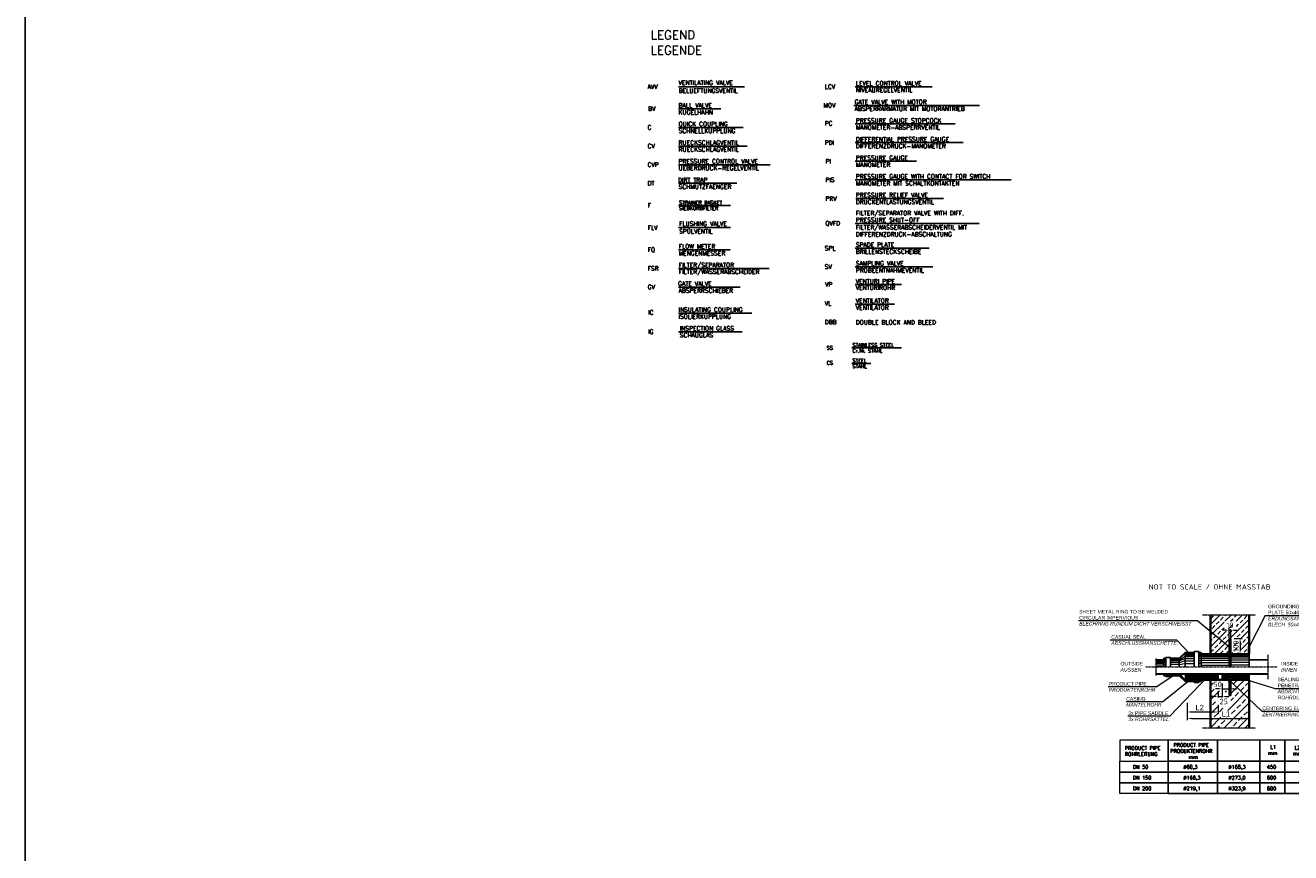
# Model space of a CAD drawing. Header units: millimetres. Extents: x -197187 to 231260338, y -45270 to 70505.
# Tile 12 of 85: x -63672 to -39226, y -13609 to 2380. Entities that reach past the tile are written whole.
import ezdxf
from ezdxf.enums import TextEntityAlignment as Align

# ---------------------------------------------------------------- set-up
doc = ezdxf.new("R2010")
doc.units = ezdxf.units.MM
doc.header["$LTSCALE"] = 0.5
doc.linetypes.add('STRICHPUNKTX2', pattern=[2, 1, -0.5, 0, -0.5])
doc.linetypes.add('VERDECKTX2', pattern=[0.75, 0.5, -0.25])
doc.layers.add('44', color=7, linetype='Continuous')
doc.layers.add('8', color=7, linetype='Continuous')
doc.layers.add('P-MGDMD', color=7, linetype='Continuous', lineweight=18)
doc.layers.add('PDSMD', color=7, linetype='Continuous', lineweight=18)
doc.styles.add('ROMANS', font='ROMANS', dxfattribs={"height": 0.2})
doc.styles.get("Standard").update_dxf_attribs({"font": 'isocpeur.ttf'})

msp = doc.modelspace()

# ---------------------------------------------------------------- hatches: boundary and pattern name
at = {"layer": 'P-MGDMD'}
h = msp.add_hatch(dxfattribs=at)
h.set_pattern_fill('ANSI33', color=256, scale=24, style=0)
h.set_pattern_definition([(44.99999999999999, (-42656.29877587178, -12804.76612064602), (-107.7630734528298, 107.7630734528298), []), (44.99999999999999, (-42548.53565587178, -12804.76612064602), (-107.7630734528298, 107.7630734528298), [76.19999999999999, -38.09999999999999])])
edge = h.paths.add_edge_path(flags=17)
edge.add_arc((-40424.99945204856, -9755.002951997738), 1.416038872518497, 3.5983092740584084, 127.76731670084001, ccw=False)
edge.add_line((-40423.58620478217, -9754.914079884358), (-40414.91606515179, -9746.244757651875))
edge.add_line((-40414.91606515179, -9746.244757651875), (-40414.91606515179, -9701.85953462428))
edge.add_line((-40414.91606515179, -9701.85953462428), (-40550.03751269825, -9527.456681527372))
edge.add_line((-40550.03751269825, -9527.456681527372), (-40681.90868923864, -9527.456681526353))
edge.add_line((-40681.90868923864, -9527.456681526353), (-40425.86671387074, -9753.88356688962))
edge = h.paths.add_edge_path(flags=17)
edge.add_line((-40681.90868923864, -9527.456681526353), (-40774.91877315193, -9527.456681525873))
edge.add_line((-40774.91877315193, -9527.456681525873), (-40774.91877315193, -9767.456681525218))
edge.add_line((-40774.91877315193, -9767.456681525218), (-40436.12998901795, -9767.456681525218))
edge.add_line((-40436.12998901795, -9767.456681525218), (-40425.08845740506, -9756.416190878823))
edge.add_arc((-40424.99945204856, -9755.002951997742), 1.416038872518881, 127.7673167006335, 266.396288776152, ccw=False)
edge.add_line((-40425.86671387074, -9753.88356688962), (-40681.90868923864, -9527.456681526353))
h.paths.add_polyline_path([(-40448.34494556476, -9200.143470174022), (-40351.49398402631, -9200.143470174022), (-40351.49398402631, -9281.056931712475), (-40448.34494556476, -9281.056931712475)], flags=0)
h.paths.add_polyline_path([(-40324.5661460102, -9686.741537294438), (-40324.5661460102, -9548.171825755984), (-40243.65268447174, -9548.171825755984), (-40243.65268447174, -9686.741537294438)], flags=17)
h.paths.add_polyline_path([(-40273.52012325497, -9325.211560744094), (-40513.17532411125, -9325.211560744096), (-40513.17532411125, -9137.168810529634), (-40273.52012325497, -9137.168810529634)], flags=16)
h.paths.add_polyline_path([(-40179.37581762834, -9738.45873889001), (-40384.91617281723, -9738.458738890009), (-40384.91617281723, -9746.244757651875), (-40363.70224895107, -9767.456681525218), (-40052.64786479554, -9767.456681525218), (-40039.91946479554, -9754.72948152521), (-40039.91946479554, -9617.456681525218), (-40024.91946479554, -9617.456681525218), (-40024.91946479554, -9018.47793338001), (-40774.91877315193, -9018.47793338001), (-40774.91877315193, -9237.199774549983), (-40414.91606515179, -9701.85953462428), (-40414.91606515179, -9467.456681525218), (-40395.87621076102, -9467.456681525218), (-40395.87621076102, -9444.06617869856), (-40179.37581762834, -9444.066178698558)])
h.paths.add_polyline_path([(-40774.91877315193, -9237.199774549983), (-40774.91877315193, -9527.456681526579), (-40550.03751269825, -9527.456681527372)])
at = {"layer": 'P-MGDMD', "ltscale": 50}
for points in [[(-40414.91946479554, -9767.456681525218), (-40414.91946479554, -9745.184081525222), (-40437.19416479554, -9767.456681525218)], [(-40362.64476479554, -9767.456681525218), (-40384.91946479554, -9745.184081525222), (-40384.91946479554, -9767.456681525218)], [(-40039.91946479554, -9754.72948152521), (-40052.64786479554, -9767.456681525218), (-40039.91946479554, -9767.456681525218)], [(-40037.64786479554, -9767.456681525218), (-40024.91946479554, -9767.456681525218), (-40024.91946479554, -9754.72948152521)], [(-40414.91946479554, -10294.62746951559), (-40414.91946479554, -10272.35486951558), (-40437.19416479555, -10272.35486951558)], [(-40362.64476479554, -10272.35486951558), (-40384.91946479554, -10272.35486951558), (-40384.91946479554, -10294.62746951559)]]:
    msp.add_hatch(color=256, dxfattribs=at).paths.add_polyline_path(points)
at = {"layer": 'P-MGDMD', "lineweight": 13}
h = msp.add_hatch(dxfattribs=at)
h.set_pattern_fill('ANSI31', color=256, scale=179.999354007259, style=0)
h.set_pattern_definition([(44.99999999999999, (-30658.42516520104, -32989.11505434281), (-15.90984547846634, 15.90984547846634), [])])
h.paths.add_polyline_path([(-41778.09071002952, -10160.00527272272), (-41772.33075800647, -10151.3053039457), (-41829.69098772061, -10151.3053039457), (-41829.69098772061, -10160.00527272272)])
h.paths.add_polyline_path([(-39664.92075678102, -10160.00527272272), (-39664.92075678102, -10151.3053039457), (-41772.33075800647, -10151.3053039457), (-41778.09071002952, -10160.00527272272)])
h = msp.add_hatch(dxfattribs=at)
h.set_pattern_fill('ANSI31', color=256, scale=99.99964111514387, style=0)
h.set_pattern_definition([(44.99999999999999, (-31203.19921008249, -32876.76545754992), (-8.838803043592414, 8.838803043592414), [])])
h.paths.add_polyline_path([(-41544.69201054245, -10190.00516505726), (-41634.69168754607, -10190.00516505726), (-41634.69168754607, -10205.00511122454), (-41544.69201054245, -10205.00511122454)])
at = {"layer": 'P-MGDMD', "lineweight": 5}
h = msp.add_hatch(dxfattribs=at)
h.set_pattern_fill('ANSI37', color=256, scale=139.9994975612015, angle=45, style=0)
h.set_pattern_definition([(90, (-36277.43479383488, -28720.39365485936), (-17.49993719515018, 3.552700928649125e-15), []), (180, (-36277.43479383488, -28720.39365485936), (-3.552700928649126e-15, -17.49993719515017), [])])
h.paths.add_polyline_path([(-41165.74274775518, -10160.00527272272, -0.04129736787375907), (-41047.48790609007, -10260.35491258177), (-40639.9192576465, -10260.35491258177), (-40624.91931147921, -10245.3549664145), (-40624.91931147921, -10175.00521888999), (-40639.9192576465, -10160.00527272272)])
h.paths.add_polyline_path([(-41165.74274775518, -10160.00527272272), (-41209.91721200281, -10160.00527272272), (-41224.91715817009, -10175.00521888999), (-41224.91715817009, -10245.3549664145), (-41209.91721200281, -10260.35491258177), (-41047.48790609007, -10260.35491258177, 0.04129736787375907)])
at = {"layer": 'P-MGDMD', "lineweight": 13}
h = msp.add_hatch(dxfattribs=at)
h.set_pattern_fill('ANSI31', color=256, scale=159.9994257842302, angle=90, style=0)
h.set_pattern_definition([(135, (-30658.42516520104, -32989.11505434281), (-14.14208486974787, -14.14208486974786), [])])
h.paths.add_polyline_path([(-40221.22938344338, -10272.35486951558), (-40216.66972906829, -10260.35491258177), (-40826.9321477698, -10260.35491258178), (-40836.5913424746, -10272.35486951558)])
h.paths.add_polyline_path([(-40836.59134247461, -10272.35486951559), (-40826.9321477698, -10260.35491258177), (-41224.91715817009, -10260.35491258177), (-41224.91715817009, -10272.35486951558)])
h.paths.add_polyline_path([(-40024.91946479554, -10272.35486951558), (-40024.91946479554, -10260.35491258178), (-40216.66972906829, -10260.35491258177), (-40221.22938344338, -10272.35486951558)])
at = {"layer": 'P-MGDMD'}
h = msp.add_hatch(dxfattribs=at)
h.set_pattern_fill('ANSI33', color=256, scale=30, style=0)
h.set_pattern_definition([(44.99999999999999, (-42656.29877587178, -12804.76612064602), (-134.7038418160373, 134.7038418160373), []), (44.99999999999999, (-42521.59487587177, -12804.76612064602), (-134.7038418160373, 134.7038418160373), [95.25, -47.625])])
h.paths.add_polyline_path([(-40530.03650160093, -10272.35486951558), (-40722.64476479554, -10272.35486951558), (-40774.91946479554, -10272.35486951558), (-40774.91946479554, -10481.77699549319)], flags=17)
edge = h.paths.add_edge_path()
edge.add_line((-40414.91606515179, -10373.40758104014), (-40414.91606515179, -10293.56679338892))
edge.add_line((-40414.91606515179, -10293.56679338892), (-40436.12998901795, -10272.35486951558))
edge.add_line((-40436.12998901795, -10272.35486951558), (-40530.03650160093, -10272.35486951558))
edge.add_line((-40530.03650160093, -10272.35486951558), (-40774.91946479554, -10481.77699549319))
edge.add_line((-40774.91946479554, -10481.77699549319), (-40774.91946479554, -10752.35486951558))
edge.add_line((-40774.91946479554, -10752.35486951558), (-40774.91946479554, -11203.64092506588))
edge.add_line((-40774.91946479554, -11203.64092506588), (-40359.7641666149, -11203.64092506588))
edge.add_line((-40359.7641666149, -11203.64092506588), (-40217.52241602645, -10272.35486951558))
edge.add_line((-40217.52241602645, -10272.35486951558), (-40363.70224895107, -10272.35486951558))
edge.add_line((-40363.70224895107, -10272.35486951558), (-40384.91617281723, -10293.56679338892))
edge.add_line((-40384.91617281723, -10293.56679338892), (-40384.91617281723, -10572.35486951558))
edge.add_line((-40384.91617281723, -10572.35486951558), (-40414.91606515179, -10572.35486951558))
edge.add_line((-40414.91606515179, -10572.35486951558), (-40414.91606515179, -10422.66197977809))
edge.add_arc((-40559.98214326, -10284.3300993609), 200.4491859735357, 214.5586401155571, 316.3612254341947, ccw=False)
edge.add_arc((-40570.50978761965, -10379.15846912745), 155.6999652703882, 2.1167415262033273, 186.9633929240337, ccw=False)
edge = h.paths.add_edge_path(flags=16)
edge.add_arc((-40532.51114304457, -10646.55263475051), 150.709728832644, 0, 360)
h.paths.add_polyline_path([(-40024.91946479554, -10272.35486951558), (-40217.52241602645, -10272.35486951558), (-40359.76416661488, -11203.64092506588), (-40024.91946479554, -11203.64092506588)])
h.paths.add_polyline_path([(-40574.45139837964, -10858.23935619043), (-40376.89330168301, -10858.23935619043), (-40376.89330168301, -11004.31210728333), (-40574.45139837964, -11004.31210728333)], flags=16)
h.paths.add_polyline_path([(-40638.35093644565, -10502.44795427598), (-40536.48795567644, -10502.44795427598), (-40536.48795567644, -10514.00439059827), (-40638.35093644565, -10514.00439059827)], flags=16)
at = {"layer": 'P-MGDMD', "lineweight": 5}
h = msp.add_hatch(dxfattribs=at)
h.set_pattern_fill('ANSI37', color=256, scale=159.9994257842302, style=0)
h.set_pattern_definition([(44.99999999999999, (-36277.43479383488, -28720.39365485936), (-14.14208486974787, 14.14208486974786), []), (135, (-36277.43479383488, -28720.39365485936), (-14.14208486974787, -14.14208486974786), [])])
h.paths.add_polyline_path([(-40399.92011897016, -10175.00521888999), (-40414.92006513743, -10160.00527272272), (-40534.91963447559, -10160.00527272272), (-40549.91958064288, -10175.00521888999), (-40549.91958064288, -10245.3549664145), (-40534.91963447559, -10260.35491258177), (-40414.92006513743, -10260.35491258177), (-40399.92011897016, -10245.35496641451)])
at = {"layer": 'P-MGDMD', "lineweight": 13}
h = msp.add_hatch(dxfattribs=at)
h.set_pattern_fill('ANSI31', color=256, scale=99.99964111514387, style=0)
h.set_pattern_definition([(44.99999999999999, (-30658.42516520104, -32989.11505434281), (-8.838803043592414, 8.838803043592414), [])])
h.paths.add_polyline_path([(-41089.91764266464, -10302.35476185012), (-41089.91764266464, -10317.3547080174), (-40999.91796566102, -10317.3547080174), (-40999.91796566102, -10302.35476185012)])

# ---------------------------------------------------------------- linework, layer by layer
at = {"color": 3}
msp.add_lwpolyline([(31586.41917240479, 37686.45457699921), (-63672.4532001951, 37686.4545769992), (-63672.4532001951, -45269.81140117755), (31586.41917240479, -45269.81140117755)], close=True, dxfattribs=at)
at = {"layer": '44', "linetype": 'Continuous'}
for p, q in [((-49779.61918425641, 1192.44576829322), (-51049.91089410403, 1192.44576829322)), ((-46151.57716012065, 1192.44576829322), (-47639.95980309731, 1192.44576829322)), ((-50235.31909410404, 765.7506759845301), (-51049.91089410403, 765.7506759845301)), ((-45235.40335249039, 832.4457682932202), (-47663.95980309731, 832.4457682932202)), ((-49803.31909410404, 405.7506759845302), (-51049.91089410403, 405.7506759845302)), ((-45707.9598030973, 472.4457682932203), (-47639.9598030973, 472.4457682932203)), ((-49727.82722026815, 46.23643598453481), (-51049.91089410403, 46.23643598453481)), ((-45554.0518667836, 112.4457682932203), (-47639.95980309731, 112.4457682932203)), ((-49284.83434618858, -313.7635640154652), (-51049.91089410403, -313.7635640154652)), ((-46451.9598030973, -247.5542317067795), (-47639.95980309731, -247.5542317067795)), ((-49923.56830503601, -673.7635640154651), (-51049.91089410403, -673.7635640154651)), ((-44626.85745311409, -607.5542317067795), (-47639.9598030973, -607.5542317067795)), ((-45935.23179353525, -967.5542317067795), (-47627.9598030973, -967.5542317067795)), ((-50045.78599969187, -1101.765512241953), (-51049.91089410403, -1101.765512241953)), ((-45244.98702826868, -1447.55423170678), (-47639.9598030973, -1447.55423170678)), ((-50045.78599969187, -1529.767460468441), (-51049.91089410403, -1529.767460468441)), ((-46213.39010744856, -1927.55423170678), (-47639.9598030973, -1927.55423170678)), ((-50053.91089410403, -1957.769408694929), (-51049.91089410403, -1957.769408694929)), ((-49304.03052988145, -2317.769408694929), (-51049.91089410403, -2317.769408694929)), ((-46141.27491733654, -2287.55423170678), (-47639.9598030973, -2287.55423170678)), ((-49860.34715770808, -2677.769408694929), (-51049.91089410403, -2677.769408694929)), ((-46743.84294961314, -2628.424862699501), (-47639.9598030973, -2628.424862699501)), ((-46883.03048902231, -3007.554231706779), (-47639.9598030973, -3007.554231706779)), ((-49635.04470330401, -3181.689318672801), (-51049.91089410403, -3181.689318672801)), ((-49820.4835452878, -3541.6893186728), (-51049.91089410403, -3541.6893186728)), ((-46743.10486229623, -3854.428850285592), (-47701.67120597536, -3854.428850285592)), ((-47340.18692124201, -4154.428850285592), (-47701.67120597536, -4154.428850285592))]:
    msp.add_line(p, q, dxfattribs=at)
at = {"layer": '8', "linetype": 'Continuous'}
for points in [[(-41590.71286811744, -12051.12580568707), (-40640.64605082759, -12051.12580568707), (-40640.64605082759, -11843.12655216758), (-41590.71286811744, -11843.12655216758)], [(-40640.64605082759, -11843.12655216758), (-39822.24003168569, -11843.12655216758), (-39822.24003168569, -12051.12580568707), (-40640.64605082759, -12051.12580568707)], [(-39822.24003168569, -11843.12655216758), (-39336.44116541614, -11843.12655216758), (-39336.44116541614, -12051.12580568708), (-39822.24003168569, -12051.12580568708)], [(-39336.44116541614, -11843.12655216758), (-38850.6422991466, -11843.12655216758), (-38850.6422991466, -12051.1258056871), (-39336.44116541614, -12051.1258056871)], [(-41590.71286811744, -12259.12505920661), (-40640.64605082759, -12259.12505920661), (-40640.64605082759, -12051.12580568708), (-41590.71286811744, -12051.12580568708)], [(-40640.64605082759, -12051.12580568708), (-39822.24003168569, -12051.12580568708), (-39822.24003168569, -12259.12505920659), (-40640.64605082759, -12259.12505920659)], [(-39822.24003168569, -12051.12580568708), (-39336.44116541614, -12051.12580568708), (-39336.44116541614, -12259.12505920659), (-39822.24003168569, -12259.12505920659)], [(-39336.44116541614, -12051.1258056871), (-38850.6422991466, -12051.1258056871), (-38850.6422991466, -12259.12505920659), (-39336.44116541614, -12259.12505920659)], [(-41590.71286811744, -12467.12431272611), (-40640.64605082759, -12467.12431272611), (-40640.64605082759, -12259.12505920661), (-41590.71286811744, -12259.12505920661)], [(-40640.64605082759, -12259.12505920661), (-39822.24003168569, -12259.12505920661), (-39822.24003168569, -12467.12431272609), (-40640.64605082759, -12467.12431272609)], [(-39822.24003168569, -12259.12505920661), (-39336.44116541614, -12259.12505920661), (-39336.44116541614, -12467.12431272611), (-39822.24003168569, -12467.12431272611)], [(-39336.44116541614, -12259.12505920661), (-38850.6422991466, -12259.12505920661), (-38850.6422991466, -12467.12431272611), (-39336.44116541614, -12467.12431272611)]]:
    msp.add_lwpolyline(points, close=True, dxfattribs=at)
at = {"layer": 'P-MGDMD', "linetype": 'VERDECKTX2', "ltscale": 10}
for p, q in [((-39906.11529039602, -9018.47793338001), (-40929.75414974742, -9018.47793338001)), ((-41829.69098772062, -9854.406384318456), (-41829.69098772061, -10185.40516672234)), ((-39664.92075678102, -9782.437949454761), (-39664.92075678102, -10257.37360158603)), ((-39906.11529039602, -11203.64092506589), (-40929.75414974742, -11203.64092506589))]:
    msp.add_line(p, q, dxfattribs=at)
at = {"layer": 'P-MGDMD', "lineweight": 35, "ltscale": 10}
for p, q in [((-40774.91877315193, -9018.47793338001), (-40774.91877315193, -9767.456681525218)), ((-40024.91946479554, -9018.47793338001), (-40024.91946479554, -9767.456681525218)), ((-40774.91946479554, -11203.64092506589), (-40774.91946479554, -10272.35486951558)), ((-40024.91946479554, -11203.64092506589), (-40024.91946479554, -10272.35486951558))]:
    msp.add_line(p, q, dxfattribs=at)
at = {"layer": 'P-MGDMD', "ltscale": 10}
for p, q in [((-39716.53764701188, -9023.640679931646), (-38880.63968422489, -9023.640679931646)), ((-41016.84503737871, -9129.077741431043), (-40400.01291863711, -9640.193928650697)), ((-40414.91946479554, -9454.331681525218), (-40414.91946479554, -9287.850200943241)), ((-40384.91946479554, -9454.331681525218), (-40384.91946479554, -9287.850200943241)), ((-41168.4748111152, -9771.44763048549), (-41423.96362504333, -9500.46666137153)), ((-40477.91946479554, -9308.850200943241), (-40540.91946479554, -9308.850200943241)), ((-40414.91946479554, -9308.850200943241), (-40384.91946479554, -9308.850200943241)), ((-40321.91946479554, -9308.850200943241), (-40258.91946479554, -9308.850200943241)), ((-40316.72128616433, -9467.456681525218), (-40161.32699931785, -9467.456681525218)), ((-40203.37639250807, -9530.456681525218), (-40203.37639250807, -9704.456681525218)), ((-40316.72128616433, -9767.456681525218), (-40215.85941524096, -9767.456681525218)), ((-41826.24876906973, -10405.42973592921), (-41443.75544809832, -10154.91946949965)), ((-41701.01171905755, -10694.1368859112), (-41176.73097611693, -10266.69985216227)), ((-40837.09585948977, -10217.31616438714), (-41563.06187777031, -10972.21092290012)), ((-40473.56262142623, -10217.31616438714), (-39778.6623396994, -10881.89338304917)), ((-40612.91958064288, -10442.09064333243), (-40675.91958064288, -10442.09064333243)), ((-40624.91931147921, -10487.13747271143), (-40624.91931147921, -10611.15468504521)), ((-40549.91958064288, -10339.25372553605), (-40549.91958064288, -10463.09064333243)), ((-40549.91958064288, -10442.09064333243), (-40399.92011897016, -10442.09064333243)), ((-40549.91958064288, -10456.24406329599), (-40549.91958064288, -10611.15468504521)), ((-40399.92011897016, -10339.25372553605), (-40399.92011897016, -10463.09064333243)), ((-40336.92011897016, -10442.09064333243), (-40273.92011897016, -10442.09064333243)), ((-40024.91946479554, -10334.25923903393), (-40024.91946479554, -10462.68560725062)), ((-41224.91715817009, -10715.88354825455), (-41224.91715817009, -11047.46852898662)), ((-41224.91715817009, -10748.68142616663), (-41224.91715817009, -10923.14674753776)), ((-40687.91931147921, -10590.15468504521), (-40750.91931147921, -10590.15468504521)), ((-40624.91931147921, -10590.15468504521), (-40549.91958064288, -10590.15468504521)), ((-40624.91931147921, -10748.68142616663), (-40624.91931147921, -10923.14674753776)), ((-40486.91958064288, -10590.15468504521), (-40423.91958064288, -10590.15468504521)), ((-40024.91946479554, -10619.27714941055), (-40024.91946479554, -11047.46852898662)), ((-40024.91946479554, -10715.88354825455), (-40024.91946479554, -11049.24544743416)), ((-41143.91715817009, -10889.39674753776), (-40705.91931147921, -10889.39674753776)), ((-41143.91715817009, -11013.71852898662), (-40105.91946479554, -11013.71852898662))]:
    msp.add_line(p, q, dxfattribs=at)
at = {"layer": 'P-MGDMD'}
for p, q in [((-41016.84503737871, -9129.077741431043), (-43328.21120005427, -9129.077741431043)), ((-41423.96362504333, -9500.46666137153), (-42714.32590731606, -9500.466661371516)), ((-40147.96824094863, -10242.90404302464), (-39503.77336848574, -10444.73926092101)), ((-41826.24876906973, -10405.42973592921), (-42752.17548928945, -10405.42973592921)), ((-38345.78224908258, -10444.73926092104), (-39503.77336848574, -10444.73926092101)), ((-41701.01171905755, -10694.1368859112), (-42407.15008836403, -10694.1368859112)), ((-41563.06187777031, -10972.21092290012), (-42372.37866457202, -10972.21092290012)), ((-38711.35206812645, -10881.89338304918), (-39778.6623396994, -10881.89338304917))]:
    msp.add_line(p, q, dxfattribs=at)
at = {"layer": 'P-MGDMD', "lineweight": 25, "ltscale": 10}
for p, q in [((-40414.91606515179, -9467.456681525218), (-40414.91606515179, -10019.9057755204)), ((-40414.91606515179, -9467.456681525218), (-40384.91617281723, -9467.456681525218)), ((-40384.91617281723, -9467.456681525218), (-40384.91617281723, -10019.9057755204)), ((-41267.3430059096, -9737.456789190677), (-41379.69260270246, -9849.806385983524)), ((-41267.3430059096, -9737.456789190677), (-41089.91764266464, -9737.456789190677)), ((-41267.3430059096, -9752.456735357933), (-41267.3430059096, -10019.9057755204)), ((-41089.91764266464, -9722.456843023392), (-40999.91796566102, -9722.456843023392)), ((-41089.91764266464, -9722.456843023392), (-41089.91764266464, -10019.9057755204)), ((-40999.91796566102, -9722.456843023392), (-40999.91796566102, -10019.9057755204)), ((-40954.9181271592, -9737.456789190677), (-40999.91796566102, -9737.456789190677)), ((-40954.9181271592, -9737.456789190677), (-40954.9181271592, -10019.9057755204)), ((-40954.9181271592, -9767.456681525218), (-40414.91606515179, -9767.456681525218)), ((-40414.91606515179, -9746.24475765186), (-40436.12998901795, -9767.456681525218)), ((-40384.91617281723, -9746.24475765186), (-40363.70224895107, -9767.456681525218)), ((-40384.91617281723, -9746.24475765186), (-40363.70224895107, -9767.456681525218)), ((-40024.91946479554, -9767.456681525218), (-40384.91617281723, -9767.456681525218)), ((-40039.91946479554, -9754.72948152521), (-40052.64786479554, -9767.456681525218)), ((-40039.91946479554, -9617.456681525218), (-40039.91946479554, -9767.456681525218)), ((-40039.91946479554, -9617.456681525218), (-40024.91946479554, -9617.456681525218)), ((-40024.91946479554, -9754.72948152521), (-40037.64786479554, -9767.456681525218)), ((-40024.91946479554, -9767.456681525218), (-40024.91946479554, -10019.9057755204)), ((-41829.69098772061, -9879.806278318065), (-41679.6915260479, -9879.806278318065)), ((-41679.6915260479, -9849.806385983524), (-41679.6915260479, -10019.9057755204)), ((-41679.6915260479, -9849.806385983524), (-41634.69168754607, -9849.806385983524)), ((-41634.69168754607, -9834.806439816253), (-41544.69201054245, -9834.806439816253)), ((-41634.69168754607, -9834.806439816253), (-41634.69168754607, -10019.9057755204)), ((-41544.69201054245, -9834.806439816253), (-41544.69201054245, -10019.9057755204)), ((-41379.69260270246, -9849.806385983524), (-41544.69201054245, -9849.806385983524)), ((-41379.69260270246, -9864.806332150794), (-41379.69260270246, -10019.9057755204)), ((-39664.92075678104, -9879.806278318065), (-40024.91946479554, -9879.806278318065)), ((-41829.69098772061, -10151.3053039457), (-39664.92075678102, -10151.3053039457)), ((-41829.69098772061, -10160.00527272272), (-39664.92075678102, -10160.00527272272)), ((-41679.6915260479, -10190.00516505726), (-41679.6915260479, -10160.00527272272)), ((-41679.6915260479, -10190.00516505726), (-41379.69260270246, -10190.00516505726)), ((-41634.69168754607, -10205.00511122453), (-41634.69168754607, -10190.00516505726)), ((-41634.69168754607, -10205.00511122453), (-41544.69201054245, -10205.00511122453)), ((-41544.69201054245, -10205.00511122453), (-41544.69201054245, -10190.00516505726)), ((-41267.3430059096, -10302.35476185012), (-41379.69260270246, -10190.00516505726)), ((-41254.91705050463, -10272.35486951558), (-41367.2666472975, -10160.00527272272)), ((-41254.91705050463, -10272.35486951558), (-41254.91705050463, -10160.00527272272)), ((-41224.91715817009, -10175.00521888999), (-41209.91721200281, -10160.00527272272)), ((-41224.91715817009, -10272.35486951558), (-41224.91715817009, -10160.00527272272)), ((-41224.91715817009, -10245.3549664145), (-41224.91715817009, -10175.00521888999)), ((-41209.91721200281, -10260.35491258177), (-41224.91715817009, -10245.3549664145)), ((-41224.91715817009, -10260.35491258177), (-40024.91946479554, -10260.35491258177)), ((-40624.91931147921, -10175.00521888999), (-40639.9192576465, -10160.00527272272)), ((-40639.9192576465, -10260.35491258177), (-40624.91931147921, -10245.3549664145)), ((-40624.91931147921, -10245.3549664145), (-40624.91931147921, -10175.00521888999)), ((-40549.91958064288, -10175.00521888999), (-40534.91963447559, -10160.00527272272)), ((-40549.91958064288, -10245.3549664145), (-40549.91958064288, -10175.00521888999)), ((-40534.91963447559, -10260.35491258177), (-40549.91958064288, -10245.3549664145)), ((-40399.92011897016, -10175.00521888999), (-40414.92006513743, -10160.00527272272)), ((-40414.92006513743, -10260.35491258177), (-40399.92011897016, -10245.3549664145)), ((-40399.92011897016, -10245.3549664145), (-40399.92011897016, -10175.00521888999)), ((-40384.91817281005, -10198.9311330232), (-40384.91817281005, -10221.42905228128)), ((-40384.91817281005, -10198.9311330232), (-40354.91828047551, -10198.9311330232)), ((-40384.91817281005, -10221.42905228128), (-40354.91828047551, -10221.42905228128)), ((-40324.91838814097, -10175.00521888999), (-40354.91828047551, -10175.00521888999)), ((-40354.91828047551, -10245.3549664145), (-40354.91828047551, -10175.00521888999)), ((-40324.91838814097, -10245.3549664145), (-40354.91828047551, -10245.3549664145)), ((-40324.91838814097, -10260.35491258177), (-40324.91838814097, -10160.00527272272)), ((-40084.91924946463, -10260.35491258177), (-40084.91924946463, -10160.00527272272)), ((-40054.91935713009, -10175.00521888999), (-40084.91924946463, -10175.00521888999)), ((-40054.91935713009, -10245.3549664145), (-40084.91924946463, -10245.3549664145)), ((-40054.91935713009, -10245.3549664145), (-40054.91935713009, -10175.00521888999)), ((-40024.91946479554, -10272.35486951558), (-40024.91946479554, -10160.00527272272)), ((-41267.3430059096, -10302.35476185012), (-40954.9181271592, -10302.35476185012)), ((-41254.91705050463, -10272.35486951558), (-40024.91946479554, -10272.35486951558)), ((-41089.91764266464, -10317.35470801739), (-41089.91764266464, -10302.35476185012)), ((-41089.91764266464, -10317.35470801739), (-40999.91796566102, -10317.35470801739)), ((-40999.91796566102, -10317.35470801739), (-40999.91796566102, -10302.35476185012)), ((-40954.9181271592, -10302.35476185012), (-40954.9181271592, -10272.35486951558)), ((-40414.91606515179, -10293.56679338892), (-40436.12998901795, -10272.35486951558)), ((-40414.91606515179, -10572.35486951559), (-40414.91606515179, -10272.35486951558)), ((-40384.91617281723, -10572.35486951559), (-40384.91617281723, -10272.35486951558)), ((-40384.91617281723, -10293.56679338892), (-40363.70224895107, -10272.35486951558)), ((-40384.91617281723, -10293.56679338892), (-40363.70224895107, -10272.35486951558)), ((-40414.91606515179, -10572.35486951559), (-40384.91617281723, -10572.35486951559))]:
    msp.add_line(p, q, dxfattribs=at)
at = {"layer": 'P-MGDMD', "lineweight": 13, "ltscale": 10}
for p, q in [((-41372.19262961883, -9864.806332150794), (-41274.84297899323, -9767.456681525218)), ((-41259.84303282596, -9752.456735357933), (-41089.91764266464, -9752.456735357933)), ((-41259.84303282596, -9767.456681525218), (-41089.91764266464, -9767.456681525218)), ((-40954.9181271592, -9752.456735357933), (-40999.91796566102, -9752.456735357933)), ((-40954.9181271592, -9767.456681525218), (-40999.91796566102, -9767.456681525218)), ((-41829.69098772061, -9894.806224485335), (-41679.6915260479, -9894.806224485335)), ((-41829.69098772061, -9909.806170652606), (-41679.6915260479, -9909.806170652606)), ((-41829.69098772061, -9932.306089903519), (-41679.6915260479, -9932.306089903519)), ((-41829.69098772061, -9962.30598223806), (-41679.6915260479, -9962.30598223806)), ((-41829.69098772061, -9999.805847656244), (-41679.6915260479, -9999.805847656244)), ((-41679.6915260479, -9864.806332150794), (-41634.69168754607, -9864.806332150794)), ((-41679.6915260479, -9879.806278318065), (-41634.69168754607, -9879.806278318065)), ((-41679.6915260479, -9902.306197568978), (-41634.69168754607, -9902.306197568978)), ((-41679.6915260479, -9932.306089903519), (-41634.69168754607, -9932.306089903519)), ((-41679.6915260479, -9969.805955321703), (-41634.69168754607, -9969.805955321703)), ((-41387.1925757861, -9864.806332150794), (-41544.69201054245, -9864.806332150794)), ((-41387.1925757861, -9879.806278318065), (-41544.69201054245, -9879.806278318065)), ((-41387.1925757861, -9902.306197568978), (-41544.69201054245, -9902.306197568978)), ((-41387.1925757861, -9932.306089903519), (-41544.69201054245, -9932.306089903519)), ((-41387.1925757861, -9969.805955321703), (-41544.69201054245, -9969.805955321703)), ((-41372.19262961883, -9879.806278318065), (-41274.84297899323, -9819.956493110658)), ((-41372.19262961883, -9902.306197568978), (-41274.84297899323, -9857.456358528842)), ((-41372.19262961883, -9932.306089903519), (-41274.84297899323, -9902.456197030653)), ((-41372.19262961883, -9969.805955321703), (-41274.84297899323, -9954.956008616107)), ((-41259.84303282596, -9789.956600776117), (-41089.91764266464, -9789.956600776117)), ((-41259.84303282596, -9819.956493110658), (-41089.91764266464, -9819.956493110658)), ((-41259.84303282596, -9857.456358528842), (-41089.91764266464, -9857.456358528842)), ((-41259.84303282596, -9902.456197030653), (-41089.91764266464, -9902.456197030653)), ((-41259.84303282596, -9954.956008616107), (-41089.91764266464, -9954.956008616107)), ((-40954.9181271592, -9789.956600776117), (-40999.91796566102, -9789.956600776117)), ((-40954.9181271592, -9819.956493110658), (-40999.91796566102, -9819.956493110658)), ((-40954.9181271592, -9857.456358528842), (-40999.91796566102, -9857.456358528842)), ((-40954.9181271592, -9902.456197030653), (-40999.91796566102, -9902.456197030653)), ((-40954.9181271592, -9954.956008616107), (-40999.91796566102, -9954.956008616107)), ((-40954.9181271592, -9782.45662769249), (-40414.91606515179, -9782.456627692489)), ((-40954.9181271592, -9797.45657385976), (-40414.91606515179, -9797.45657385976)), ((-40954.9181271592, -9819.956493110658), (-40414.91606515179, -9819.956493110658)), ((-40954.9181271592, -9849.956385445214), (-40414.91606515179, -9849.956385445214)), ((-40954.9181271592, -9887.456250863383), (-40414.91606515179, -9887.456250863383)), ((-40954.9181271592, -9932.456089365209), (-40414.91606515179, -9932.456089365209)), ((-40954.9181271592, -9984.95590095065), (-40414.91606515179, -9984.955900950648)), ((-40024.91946479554, -9782.456627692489), (-40384.91617281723, -9782.456627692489)), ((-40024.91946479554, -9797.45657385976), (-40384.91617281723, -9797.45657385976)), ((-40024.91946479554, -9819.956493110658), (-40384.91617281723, -9819.956493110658)), ((-40024.91946479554, -9849.956385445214), (-40384.91617281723, -9849.956385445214)), ((-40024.91946479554, -9887.456250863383), (-40384.91617281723, -9887.456250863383)), ((-40024.91946479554, -9932.456089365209), (-40384.91617281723, -9932.456089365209)), ((-40024.91946479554, -9984.955900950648), (-40384.91617281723, -9984.955900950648))]:
    msp.add_line(p, q, dxfattribs=at)
at = {"layer": 'P-MGDMD', "linetype": 'STRICHPUNKTX2', "ltscale": 10}
for p, q in [((-42021.67075580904, -10019.9057755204), (-39487.55286055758, -10019.9057755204)), ((-40390.33058229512, -10210.18061919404), (-40047.93951619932, -10210.17509267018))]:
    msp.add_line(p, q, dxfattribs=at)
at = {"layer": 'P-MGDMD', "lineweight": 5, "ltscale": 10}
for p, q in [((-41679.6915260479, -10166.00525118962), (-41369.75263837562, -10166.00525118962)), ((-41679.6915260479, -10172.00522965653), (-41372.23662946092, -10172.00522965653)), ((-41679.6915260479, -10178.00520812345), (-41374.72462053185, -10178.00520812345)), ((-41679.6915260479, -10184.00518659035), (-41377.20861161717, -10184.00518659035)), ((-41264.85901482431, -10296.35478338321), (-41377.20861161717, -10184.00518659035)), ((-41262.37502373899, -10290.35480491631), (-41374.72462053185, -10178.00520812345)), ((-41259.88703266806, -10284.35482644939), (-41372.23662946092, -10172.00522965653)), ((-41257.40304158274, -10278.35484798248), (-41369.75263837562, -10166.00525118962)), ((-40324.92438811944, -10162.93126222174), (-40084.92324945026, -10162.92526224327)), ((-40324.92438811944, -10168.93124068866), (-40084.92324945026, -10168.92524071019)), ((-40324.92438811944, -10174.93121915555), (-40084.92324945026, -10174.92521917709)), ((-40324.92438811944, -10180.93119762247), (-40084.92324945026, -10180.925197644)), ((-40324.92438811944, -10186.93117608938), (-40084.92324945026, -10186.9251761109)), ((-40324.92438811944, -10192.93115455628), (-40084.92324945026, -10192.92515457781)), ((-40324.92038813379, -10227.42703075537), (-40084.91924946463, -10227.4210307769)), ((-40324.92038813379, -10233.42700922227), (-40084.91924946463, -10233.42100924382)), ((-40324.92038813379, -10239.42698768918), (-40084.91924946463, -10239.42098771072)), ((-40324.92038813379, -10245.42696615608), (-40084.91924946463, -10245.42096617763)), ((-40324.92038813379, -10251.426944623), (-40084.91924946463, -10251.42094464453)), ((-40324.92038813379, -10257.42692308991), (-40084.91924946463, -10257.42092311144)), ((-40084.92124945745, -10198.92513304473), (-40324.91838814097, -10198.92913303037)), ((-40084.91924946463, -10221.42305230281), (-40324.91838814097, -10221.42705228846)), ((-41264.85901482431, -10296.35478338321), (-40954.9181271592, -10296.35478338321)), ((-41262.37502373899, -10290.35480491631), (-40954.9181271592, -10290.35480491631)), ((-41259.88703266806, -10284.35482644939), (-40954.9181271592, -10284.35482644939)), ((-41257.40304158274, -10278.35484798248), (-40954.9181271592, -10278.35484798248))]:
    msp.add_line(p, q, dxfattribs=at)
at = {"layer": 'P-MGDMD', "lineweight": 5}
for points in [[(-42526.82608349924, -11843.12655216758), (-41590.71286811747, -11843.12655216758), (-41590.71286811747, -11434.06872021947), (-42526.82608349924, -11434.06872021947)], [(-41590.71286811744, -11843.12655216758), (-40640.64605082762, -11843.12655216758), (-40640.64605082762, -11434.06872021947), (-41590.71286811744, -11434.06872021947)], [(-40640.64605082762, -11843.12655216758), (-39822.24003168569, -11843.12655216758), (-39822.24003168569, -11434.06872021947), (-40640.64605082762, -11434.06872021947)], [(-39822.24003168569, -11843.12655216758), (-39336.44116541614, -11843.12655216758), (-39336.44116541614, -11434.06872021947), (-39822.24003168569, -11434.06872021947)], [(-39336.44116541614, -11843.12655216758), (-38850.6422991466, -11843.12655216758), (-38850.6422991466, -11434.06872021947), (-39336.44116541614, -11434.06872021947)], [(-42526.82608349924, -11843.12655216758), (-41590.71286811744, -11843.12655216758), (-41590.71286811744, -12051.12580568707), (-42526.82608349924, -12051.12580568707)], [(-42526.82608349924, -12051.12580568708), (-41590.71286811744, -12051.12580568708), (-41590.71286811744, -12259.12505920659), (-42526.82608349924, -12259.12505920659)], [(-42526.82608349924, -12259.12505920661), (-41590.71286811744, -12259.12505920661), (-41590.71286811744, -12467.12431272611), (-42526.82608349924, -12467.12431272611)]]:
    msp.add_lwpolyline(points, close=True, dxfattribs=at)
at = {"layer": 'P-MGDMD'}
for centre in [(-41168.4748111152, -9771.44763048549), (-40400.01291863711, -9640.193928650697), (-41443.75544809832, -10154.91946949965), (-41176.73097611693, -10266.69985216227), (-40837.09585948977, -10217.31616438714), (-40473.56262142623, -10217.31616438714), (-40147.96824094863, -10242.90404302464)]:
    msp.add_circle(centre, 1.416038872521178, dxfattribs=at)
for points in [[(-40477.91946479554, -9298.350200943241), (-40477.91946479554, -9319.350200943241), (-40414.91946479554, -9308.850200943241)], [(-40321.91946479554, -9298.350200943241), (-40321.91946479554, -9319.350200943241), (-40384.91946479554, -9308.850200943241)], [(-40213.87639250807, -9530.456681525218), (-40192.87639250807, -9530.456681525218), (-40203.37639250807, -9467.456681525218)], [(-40213.87639250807, -9704.456681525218), (-40192.87639250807, -9704.456681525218), (-40203.37639250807, -9767.456681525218)], [(-40612.91958064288, -10431.59064333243), (-40612.91958064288, -10452.59064333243), (-40549.91958064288, -10442.09064333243)], [(-40336.92011897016, -10431.59064333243), (-40336.92011897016, -10452.59064333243), (-40399.92011897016, -10442.09064333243)], [(-40687.91931147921, -10579.65468504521), (-40687.91931147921, -10600.65468504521), (-40624.91931147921, -10590.15468504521)], [(-40486.91958064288, -10579.65468504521), (-40486.91958064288, -10600.65468504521), (-40549.91958064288, -10590.15468504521)], [(-41143.91715817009, -10875.89674753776), (-41143.91715817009, -10902.89674753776), (-41224.91715817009, -10889.39674753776)], [(-41143.91715817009, -11000.21852898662), (-41143.91715817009, -11027.21852898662), (-41224.91715817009, -11013.71852898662)], [(-40705.91931147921, -10875.89674753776), (-40705.91931147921, -10902.89674753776), (-40624.91931147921, -10889.39674753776)], [(-40105.91946479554, -11000.21852898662), (-40105.91946479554, -11027.21852898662), (-40024.91946479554, -11013.71852898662)]]:
    msp.add_solid(points, dxfattribs=at)
at = {"layer": 'P-MGDMD', "lineweight": 25}
for points in [[(-40436.12998901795, -9767.456681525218), (-40414.91606515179, -9767.456681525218), (-40414.91606515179, -9746.24475765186), (-40436.12998901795, -9767.456681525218)], [(-40363.70224895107, -9767.456681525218), (-40384.91617281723, -9767.456681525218), (-40384.91617281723, -9746.24475765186), (-40363.70224895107, -9767.456681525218)], [(-40436.12998901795, -10272.35486951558), (-40414.91606515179, -10272.35486951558), (-40414.91606515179, -10293.56679338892), (-40436.12998901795, -10272.35486951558)], [(-40363.70224895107, -10272.35486951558), (-40384.91617281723, -10272.35486951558), (-40384.91617281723, -10293.56679338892), (-40363.70224895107, -10272.35486951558)]]:
    msp.add_solid(points, dxfattribs=at)
at = {"layer": 'PDSMD', "ltscale": 10}
msp.add_line((-39716.53764701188, -9023.640679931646), (-40031.31876226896, -9643.097229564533), dxfattribs=at)

# ---------------------------------------------------------------- texts
at = {"layer": '8', "linetype": 'Continuous', "style": 'ROMANS'}
for s, height, p in [('LEGEND', 168, (-51589.91089410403, 2109.75067598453)), ('LEGENDE', 168, (-51592.14541410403, 1815.592035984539)), ('VENTILATING VALVE', 84, (-51052.14541410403, 1226.405768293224)), ('LEVEL CONTROL VALVE', 84, (-47627.95980309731, 1216.44576829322)), ('BELUEFTUNGSVENTIL', 84, (-51049.91089410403, 1072.44576829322)), ('NIVEAUREGELVENTIL', 84, (-47627.95980309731, 1084.44576829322)), ('KUGELHAHN', 84, (-51051.31909410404, 658.2364359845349)), ('ABSPERRARMATUR MIT MOTORANTRIEB ', 84, (-47651.95980309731, 724.4457682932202)), ('GATE VALVE WITH MOTOR', 84, (-47651.95980309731, 856.4457682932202)), ('QUICK COUPLING', 84, (-51051.31909410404, 430.2364359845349)), ('SCHNELLKUPPLUNG', 84, (-51051.31909410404, 298.2364359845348)), ('MANOMETER-ABSPERRVENTIL', 84, (-47627.9598030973, 364.4457682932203)), ('RUECKSCHLAGVENTIL', 84, (-51051.31909410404, 70.23643598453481)), ('RUECKSCHLAGVENTIL', 84, (-51051.31909410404, -61.76356401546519)), ('DIFFERENTIAL PRESSURE GAUGE', 84, (-47627.9598030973, 136.4457682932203)), ('DIFFERENZDRUCK-MANOMETER', 84, (-47627.9598030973, 4.445768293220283)), ('PRESSURE CONTROL VALVE', 84, (-51051.31909410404, -289.7635640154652)), ('UEBERDRUCK-REGELVENTIL', 84, (-51051.31909410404, -421.7635640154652)), ('MANOMETER', 84, (-47627.9598030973, -355.5542317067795)), ('DIRT TRAP', 84, (-51063.31909410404, -649.7635640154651)), ('SCHMUTZFAENGER', 84, (-51051.31909410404, -781.7635640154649)), ('PRESSURE GAUGE WITH CONTACT FOR SWITCH', 84, (-47627.9598030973, -583.5542317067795)), ('MANOMETER MIT SCHALTKONTAKTEN', 84, (-47627.9598030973, -715.5542317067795)), ('PRESSURE RELIEF VALVE', 84, (-47627.9598030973, -943.5542317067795)), ('STRAINER BASKET', 70, (-51041.08439410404, -1081.360712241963)), ('SIEBKORBFILTER', 70, (-51041.08439410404, -1191.360712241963)), ('DRUCKENTLASTUNGSVENTIL', 84, (-47627.9598030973, -1075.55423170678)), ('FILTER/SEPARATOR VALVE WITH DIFF. ', 84, (-47627.9598030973, -1291.55423170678)), ('FLUSHING VALVE', 84, (-51041.08439410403, -1496.757816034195)), ('PRESSURE SHUT-OFF', 84, (-47627.9598030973, -1423.55423170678)), ('SPÜLVENTIL', 84, (-51041.08439410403, -1643.387308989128)), ('FILTER/WASSERABSCHEIDERVENTIL MIT', 84, (-47627.9598030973, -1567.55423170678)), ('DIFFERENZDRUCK-ABSCHALTUNG', 84, (-47627.9598030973, -1699.55423170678)), ('FLOW METER', 84, (-51049.91089410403, -1933.769408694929)), ('BRILLENSTECKSCHEIBE', 84, (-47627.9598030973, -2035.55423170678)), ('MENGENMESSER', 84, (-51049.91089410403, -2065.769408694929)), ('SAMPLING VALVE', 84, (-47627.9598030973, -2263.55423170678)), ('FILTER/SEPARATOR', 84, (-51049.91089410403, -2293.769408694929)), ('FILTER/WASSERABSCHEIDER', 84, (-51049.91089410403, -2425.769408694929)), ('PROBEENTNAHMEVENTIL', 84, (-47627.9598030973, -2395.55423170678)), ('VENTURI PIPE', 84, (-47629.9598030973, -2608.424862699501)), ('VENTURIROHR', 84, (-47629.9598030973, -2732.617343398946)), ('ABSPERRSCHIEBER', 84, (-51052.14541410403, -2787.809408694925)), ('VENTILATOR', 84, (-47627.9598030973, -2983.554231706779)), ('INSULATING COUPLING', 84, (-51053.01011713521, -3157.689318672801)), ('VENTILATOR', 84, (-47627.9598030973, -3115.554231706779)), ('ISOLIERKUPPLUNG', 84, (-51053.01011713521, -3289.689318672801)), ('DOUBLE BLOCK AND BLEED', 84, (-47627.9598030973, -3401.655111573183)), ('SCHAUGLAS', 84, (-51029.01011713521, -3649.6893186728)), ('INSPECTION GLASS', 84, (-51029.01011713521, -3517.6893186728)), ('STAINLESS STEEL', 70, (-47691.67120597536, -3834.428850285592)), ('Cr.Ni. STAHL', 70, (-47691.67120597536, -3944.428850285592)), ('STEEL', 70, (-47691.67120597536, -4134.428850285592)), ('STAHL', 70, (-47691.67120597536, -4244.428850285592)), ('DN 50', 70, (-42274.26267213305, -11986.12603896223)), ('%%C60,3', 70, (-41297.44804685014, -11986.12603896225)), ('%%C168,3', 70, (-40427.24978063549, -11986.12603896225)), ('450', 70, (-39686.05075281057, -11986.12603896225)), ('DN 150', 70, (-42274.26267213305, -12194.12529248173)), ('%%C168,3', 70, (-41297.44804685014, -12194.12529248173)), ('%%C273,0', 70, (-40427.24978063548, -12194.12529248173)), ('600', 70, (-39686.05075281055, -12194.12529248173)), ('DN 200', 70, (-42274.26267213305, -12402.12454600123)), ('%%C219,1', 70, (-41297.44804685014, -12402.12454600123)), ('%%C323,9', 70, (-40427.24978063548, -12402.12454600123)), ('600', 70, (-39686.05075281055, -12402.1245460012))]:
    msp.add_text(s, height=height, dxfattribs=at).set_placement(p)
for s, height, p in [('AVV', 84, (-51649.91089410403, 1192.44576829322)), ('LCV', 84, (-48227.95980309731, 1192.44576829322)), ('BV', 84, (-51639.31909410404, 766.2364359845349)), ('MOV', 84, (-48251.95980309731, 832.4457682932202)), ('PC', 84, (-48227.9598030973, 484.4457682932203)), ('C', 84, (-51651.31909410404, 406.2364359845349)), ('CV', 84, (-51651.31909410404, 46.23643598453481)), ('PDI', 84, (-48227.9598030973, 112.4457682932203)), ('PI', 84, (-48215.9598030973, -247.5542317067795)), ('CVP', 84, (-51651.31909410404, -313.7635640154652)), ('DT', 84, (-51651.31909410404, -673.7635640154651)), ('PIS', 84, (-48215.9598030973, -607.5542317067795)), ('PRV', 84, (-48215.9598030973, -967.5542317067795)), ('F', 84, (-51649.91089410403, -1101.279752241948)), ('QVFD', 84, (-48215.9598030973, -1447.55423170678)), ('FLV', 84, (-51649.91089410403, -1529.281700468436)), ('FQ', 84, (-51649.91089410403, -1957.769408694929)), ('SPL', 84, (-48227.9598030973, -1927.55423170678)), ('FSR', 84, (-51649.91089410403, -2317.769408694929)), ('SV', 84, (-48227.9598030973, -2287.55423170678)), ('GV', 84, (-51649.91089410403, -2677.769408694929)), ('VP', 84, (-48222.81130013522, -2628.424862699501)), ('IC', 84, (-51641.01011713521, -3169.689318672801)), ('VL', 84, (-48227.9598030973, -2995.554231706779)), ('DBB', 84, (-48227.9598030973, -3355.554231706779)), ('IG', 84, (-51641.01011713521, -3541.6893186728)), ('SS', 70, (-48191.67120597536, -3854.428850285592)), ('CS', 70, (-48191.67120597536, -4144.428850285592))]:
    msp.add_text(s, height=height, dxfattribs=at).set_placement(p, align=Align.MIDDLE_LEFT)
for s, p in [('BALL VALVE', (-51051.31909410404, 874.2364359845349)), ('PRESSURE GAUGE STOPCOCK', (-47627.9598030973, 580.4457682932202)), ('PRESSURE GAUGE', (-47627.9598030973, -139.5542317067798)), ('SPADE PLATE', (-47627.9598030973, -1819.55423170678)), ('GATE VALVE', (-51061.91089410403, -2569.769408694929))]:
    msp.add_text(s, height=84, dxfattribs=at).set_placement(p, align=Align.TOP_LEFT)
at = {"layer": '8', "linetype": 'Continuous', "char_height": 70, "attachment_point": 1, "style": 'ROMANS'}
for s, insert, width in [('{\\fArial|b0|i0|c0|p34;SHEET METAL RING TO BE WELDED \\PCIRCULAR IMPERVIOUS\\P\\fArial|b0|i1|c0|p34;BLECHRING RUNDUM DICHT VERSCHWEISST}', (-43311.34575010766, -8916.131414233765), 2186.46262791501), ('{\\fArial|b0|i0|c0|p34;GROUNDING CONNECTION PLATE 50x40x5\\P\\fArial|b0|i1|c0|p34;ERDUNGSANSCHLUSS BLECH  50x40x5 }', (-39661.83134458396, -8816.22877796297), 1308.321490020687), ('{\\fArial|b0|i0|c0|p34;CASUAL SEAL\\P\\fArial|b0|i1|c0|p34;ABSCHLUSSMANSCHETTE}', (-42691.2794164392, -9404.205937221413), 2186.46262791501), ('{\\fArial|b0|i0|c0|p34;OUTSIDE\\P\\fArial|b0|i1|c0|p34;AUSSEN}', (-42513.82969603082, -9920.730678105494), 2186.46262791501), ('{\\fArial|b0|i0|c0|p34;INSIDE\\P\\fArial|b0|i1|c0|p34;INNEN}', (-39409.26629476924, -9921.036270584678), 2186.46262791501), ('{\\fArial|b0|i0|c0|p34;SEALING FOR PIPE PENETRATION\\P\\fArial|b0|i1|c0|p34;ABDICHTUNG FÜR ROHRDURCHFÜHRUNG}', (-39477.82091786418, -10224.53040856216), 1170.281773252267), ('{\\fArial|b0|i0|c0|p34;PRODUCT PIPE\\P\\fArial|b0|i1|c0|p34;PRODUKTENROHR}', (-42739.75922430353, -10311.13005771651), 2186.46262791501), ('{\\fArial|b0|i0|c0|p34;CASING\\P\\fArial|b0|i1|c0|p34;MANTELROHR}', (-42403.31429434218, -10600.15253285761), 2186.46262791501), ('{\\fArial|b0|i0|c0|p34;3x PIPE SADDLE\\P\\fArial|b0|i1|c0|p34;3x ROHRSATTEL}', (-42364.3121535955, -10876.77810953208), 2186.46262791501), ('{\\fArial|b0|i0|c0|p34;CENTERING ELEMENT\\P\\fArial|b0|i1|c0|p34;ZENTRIERRING}', (-39775.52138729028, -10784.47557877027), 2186.46262791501), ('PRODUCT PIPE\\PROHRLEITUNG', (-42431.06533279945, -11552.62897561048), 2186.46262791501), ('\\pi64.96;PRODUCT PIPE\\P\\pi4.9598;PRODUKTENROHR\\P\\pi358.29;mm', (-41556.62753420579, -11493.02211971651), 889.919617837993), ('\\pi43.799;L1\\P\\pi-2.8674;mm', (-39664.48874146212, -11533.71760720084), 167.5985707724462), ('\\pi28.244;L2\\P\\pi-8.4229;mm', (-39177.99130253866, -11541.65757084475), 156.4875120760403)]:
    msp.add_mtext(s, dxfattribs=dict(at, insert=insert, width=width))
at = {"layer": 'P-MGDMD'}
for s, insert, char_height, attachment_point in [('NOT TO SCALE / OHNE MASSTAB', (-41968.58396969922, -8423.173621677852), 100, 1), ('10', (-40399.91946479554, -9214.125520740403), 105, 5), ('50', (-40638.58716282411, -10356.0983182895), 105, 5), ('{\\fArial|b0|i0|c0|p34;L2}', (-40982.61265249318, -10805.40087496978), 105, 5), ('25', (-40518.67483602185, -10686.89356241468), 105, 5), ('{\\fArial|b0|i0|c0|p34;L1}', (-40476.21641939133, -10927.31867213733), 105, 5)]:
    msp.add_mtext(s, dxfattribs=dict(at, insert=insert, char_height=char_height, attachment_point=attachment_point))
at = {"layer": 'P-MGDMD', "insert": (-40283.17052727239, -9618.782296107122), "char_height": 105, "attachment_point": 5, "rotation": 90}
msp.add_mtext('100', dxfattribs=at)

doc.saveas('drawing.dxf')
